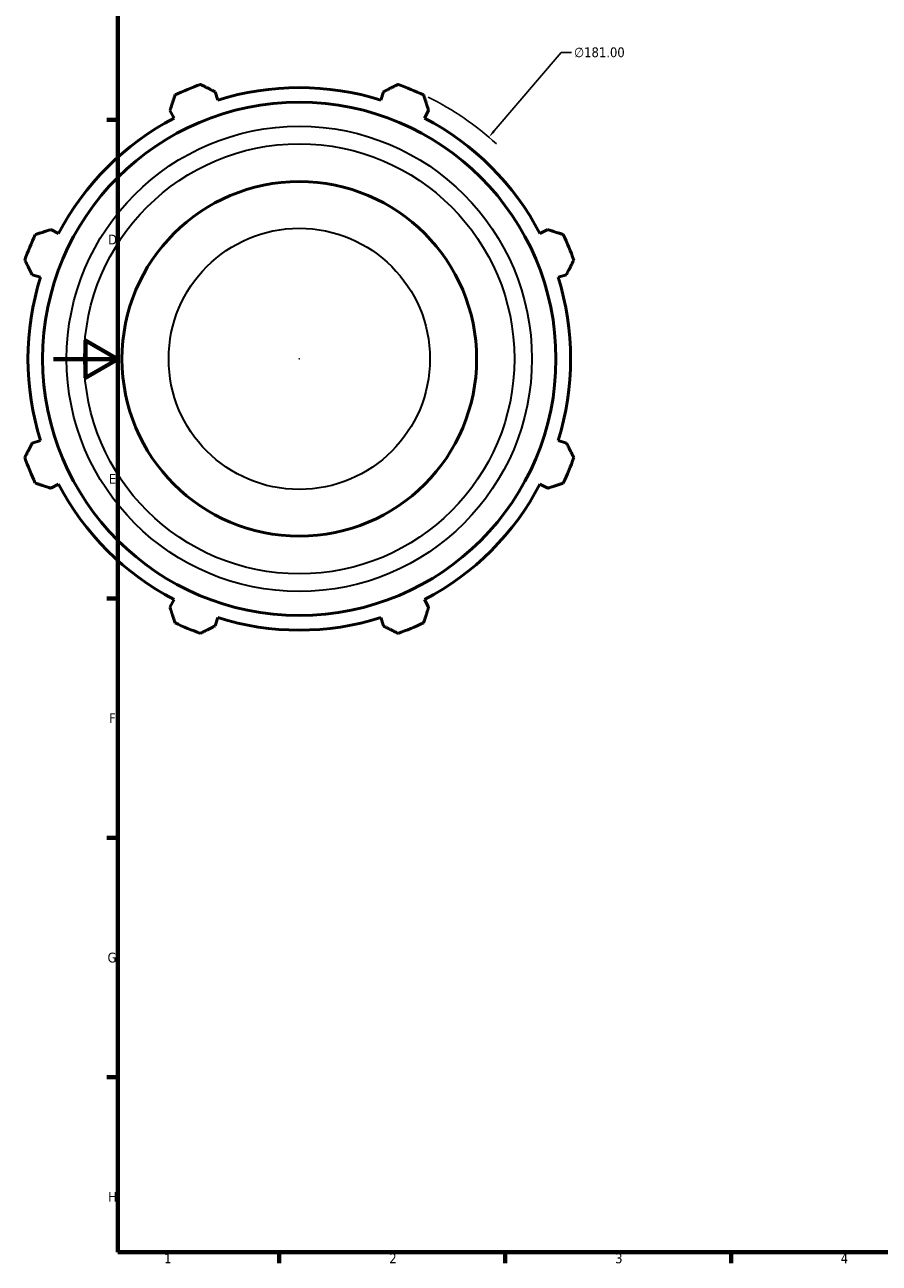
# Model space of a CAD drawing. Header units: millimetres. Extents: x -36 to 893, y -61 to 718.
# Tile 1 of 4: x -9 to 256, y 17 to 401. Entities that reach past the tile are written whole.
import ezdxf

# ---------------------------------------------------------------- set-up
doc = ezdxf.new("R2010")
doc.units = ezdxf.units.MM
for name, color, linetype, lineweight in [('Border (ANSI)', 7, 'Continuous', 70), ('Dimension (ANSI)', 7, 'Continuous', 25), ('Visible (ANSI)', 7, 'Continuous', 50), ('Visible Narrow (ANSI)', 7, 'Continuous', 35)]:
    doc.layers.add(name, color=color, linetype=linetype, lineweight=lineweight)
doc.styles.add('Note Text (ANSI)', font='tahoma.ttf')
doc.dimstyles.new('Default - mm (ANSI)', dxfattribs={"dimtxt": 3.048, "dimasz": 2.5, "dimexe": 3.175, "dimexo": 1.6002, "dimgap": 0.8, "dimtad": 0, "dimtoh": 1, "dimrnd": 1e-08, "dimzin": 4, "dimdsep": 46, "dimtxsty": 'Note Text (ANSI)', "dimcen": 0.09, "dimdle": 10, "dimclrd": 256, "dimclre": 256, "dimclrt": 256, "dimadec": 1, "dimazin": 1, "dimtfac": 1, "dimtofl": 0, "dimtmove": 0, "dimatfit": 3, "dimfxl": 1, "dimtolj": 1, "dimtzin": 4, "dimlwd": -1, "dimlwe": -1, "dimarcsym": 0})

# ---------------------------------------------------------------- blocks, each defined once
blk = doc.blocks.new('Borders Default Border')
at = {"layer": 'Border (ANSI)'}
for p, q in [((20, 371.25), (16.55, 371.25)), ((20, 222.75), (16.55, 222.75)), ((20, 148.5), (16.55, 148.5)), ((20, 74.25), (16.55, 74.25)), ((70.08, 20), (70.08, 16.55)), ((140.17, 20), (140.17, 16.55)), ((210.25, 20), (210.25, 16.55))]:
    blk.add_line(p, q, dxfattribs=at)
at = {"layer": 'Border (ANSI)', "flags": 128}
for points in [[(20, 20), (20, 574), (821, 574), (821, 20), (20, 20)], [(0, 297), (20, 297), (10, 302.77), (10, 291.23), (20, 297)]]:
    blk.add_lwpolyline(points, dxfattribs=at)
at = {"layer": 'Border (ANSI)', "char_height": 3.05, "attachment_point": 7, "style": 'Note Text (ANSI)'}
for s, insert in [('D', (16.96, 332.6)), ('E', (17.21, 258.35)), ('F', (17.29, 184.1)), ('G', (16.81, 109.79)), ('H', (16.97, 35.6)), ('1', (34.35, 16.55)), ('2', (104.2, 16.55)), ('3', (174.26, 16.49)), ('4', (244.23, 16.55))]:
    blk.add_mtext(s, dxfattribs=dict(at, insert=insert))
blk = doc.blocks.new('*D10')
at = {"layer": 'Defpoints', "color": 0, "transparency": 16777216}
for p in [(135.08, 365.9), (17.48, 228.31)]:
    blk.add_point(p, dxfattribs=at)
at = {"layer": 'Dimension (ANSI)', "transparency": 16777216}
for p, q in [((157.48, 392.11), (136.7, 367.81)), ((160.7, 392.11), (157.48, 392.11)), ((76.19, 297.11), (76.37, 297.11)), ((76.28, 297.02), (76.28, 297.2))]:
    blk.add_line(p, q, dxfattribs=at)
blk.add_arc((76.28, 297.11), 90.5, 47.4704, 63.7789, dxfattribs=at)
blk.add_solid([(136.39, 368.08), (137.02, 367.53), (135.08, 365.9)], dxfattribs=at)
at = {"layer": 'Dimension (ANSI)', "transparency": 16777216, "insert": (161.5, 393.75), "char_height": 3.048, "attachment_point": 1, "style": 'Note Text (ANSI)'}
blk.add_mtext('\\A1;∅181.00', dxfattribs=at)

msp = doc.modelspace()

# ---------------------------------------------------------------- linework, layer by layer
at = {"layer": 'Visible (ANSI)'}
for p, q in [((50.972, 377.378), (50.155, 379.967)), ((102.406, 379.967), (101.59, 377.378)), ((36.164, 374.172), (37.418, 371.763)), ((115.144, 371.763), (116.397, 374.172)), ((1.625, 335.971), (-0.783, 337.225)), ((153.344, 337.225), (150.936, 335.971)), ((-6.578, 323.233), (-3.989, 322.417)), ((156.55, 322.417), (159.14, 323.233)), ((-3.989, 271.799), (-6.578, 270.983)), ((159.14, 270.983), (156.55, 271.799)), ((-0.783, 256.991), (1.625, 258.245)), ((150.936, 258.245), (153.344, 256.991)), ((37.418, 222.453), (36.164, 220.045)), ((116.397, 220.045), (115.144, 222.453)), ((50.155, 214.249), (50.972, 216.839)), ((101.59, 216.839), (102.406, 214.249))]:
    msp.add_line(p, q, dxfattribs=at)
for radius in [79.616, 55]:
    msp.add_circle((76.281, 297.108), radius, dxfattribs=at)
for radius, start, end in [(90.5, 109.79198, 115.20802), (84.165, 72.5, 107.5), (90.5, 64.79198, 70.20802), (84.165, 117.5, 152.5), (84.165, 27.5, 62.5), (90.5, 154.79198, 160.20802), (90.5, 19.79198, 25.20802), (84.165, 162.5, 197.5), (84.165, 342.5, 17.5), (90.5, 199.79198, 205.20802), (90.5, 334.79198, 340.20802), (84.165, 207.5, 242.5), (84.165, 297.5, 332.5), (90.5, 244.79198, 250.20802), (84.165, 252.5, 287.5), (90.5, 289.79198, 295.20802)]:
    msp.add_arc((76.281, 297.108), radius, start, end, dxfattribs=at)
for points, weights in [([(45.637, 382.262), (47.942, 381.091), (50.155, 379.967)], [1, 1.00134775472, 1.00187879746]), ([(102.406, 379.967), (104.619, 381.091), (106.925, 382.262)], [1.00187879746, 1.00134775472, 1]), ([(36.164, 374.172), (36.934, 376.531), (37.736, 378.99)], [1.00187879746, 1.00134775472, 1]), ([(114.825, 378.99), (115.627, 376.531), (116.397, 374.172)], [1, 1.00134775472, 1.00187879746]), ([(-5.601, 335.653), (-3.143, 336.455), (-0.783, 337.225)], [1, 1.00134775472, 1.00187879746]), ([(153.344, 337.225), (155.704, 336.455), (158.162, 335.653)], [1.00187879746, 1.00134775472, 1]), ([(-6.578, 323.233), (-7.702, 325.447), (-8.873, 327.752)], [1.00187879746, 1.00134775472, 1]), ([(161.435, 327.752), (160.264, 325.447), (159.14, 323.233)], [1, 1.00134775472, 1.00187879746]), ([(-8.873, 266.464), (-7.702, 268.77), (-6.578, 270.983)], [1, 1.00134775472, 1.00187879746]), ([(159.14, 270.983), (160.264, 268.77), (161.435, 266.464)], [1.00187879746, 1.00134775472, 1]), ([(-0.783, 256.991), (-3.143, 257.761), (-5.601, 258.564)], [1.00187879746, 1.00134775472, 1]), ([(158.162, 258.564), (155.704, 257.761), (153.344, 256.991)], [1, 1.00134775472, 1.00187879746]), ([(37.736, 215.227), (36.934, 217.685), (36.164, 220.045)], [1, 1.00134775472, 1.00187879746]), ([(116.397, 220.045), (115.627, 217.685), (114.825, 215.227)], [1.00187879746, 1.00134775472, 1]), ([(50.155, 214.249), (47.942, 213.125), (45.637, 211.954)], [1.00187879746, 1.00134775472, 1]), ([(106.925, 211.954), (104.619, 213.125), (102.406, 214.249)], [1, 1.00134775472, 1.00187879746])]:
    msp.add_rational_spline(points, weights, degree=2, dxfattribs=at)
at = {"layer": 'Visible Narrow (ANSI)'}
for radius in [72.165, 66.719, 40.52]:
    msp.add_circle((76.281, 297.108), radius, dxfattribs=at)

# ---------------------------------------------------------------- block references
msp.add_blockref('Borders Default Border', (0, 0))

# ---------------------------------------------------------------- dimensions: what is measured, and where the dimension line sits
at = {"layer": 'Dimension (ANSI)'}
dim = msp.add_diameter_dim_2p(p1=(17.482, 228.311), p2=(135.079, 365.905), dimstyle='Default - mm (ANSI)', override={"dimtih": 1, "dimdec": 2, "dimlfac": 1, "dimtp": 0, "dimtm": 0, "dimtdec": 2}, dxfattribs=at)
dim.commit()
dim.dimension.update_dxf_attribs({"geometry": '*D10', "text_midpoint": (169.339, 392.113), "dimtype": 163})

doc.saveas('drawing.dxf')
